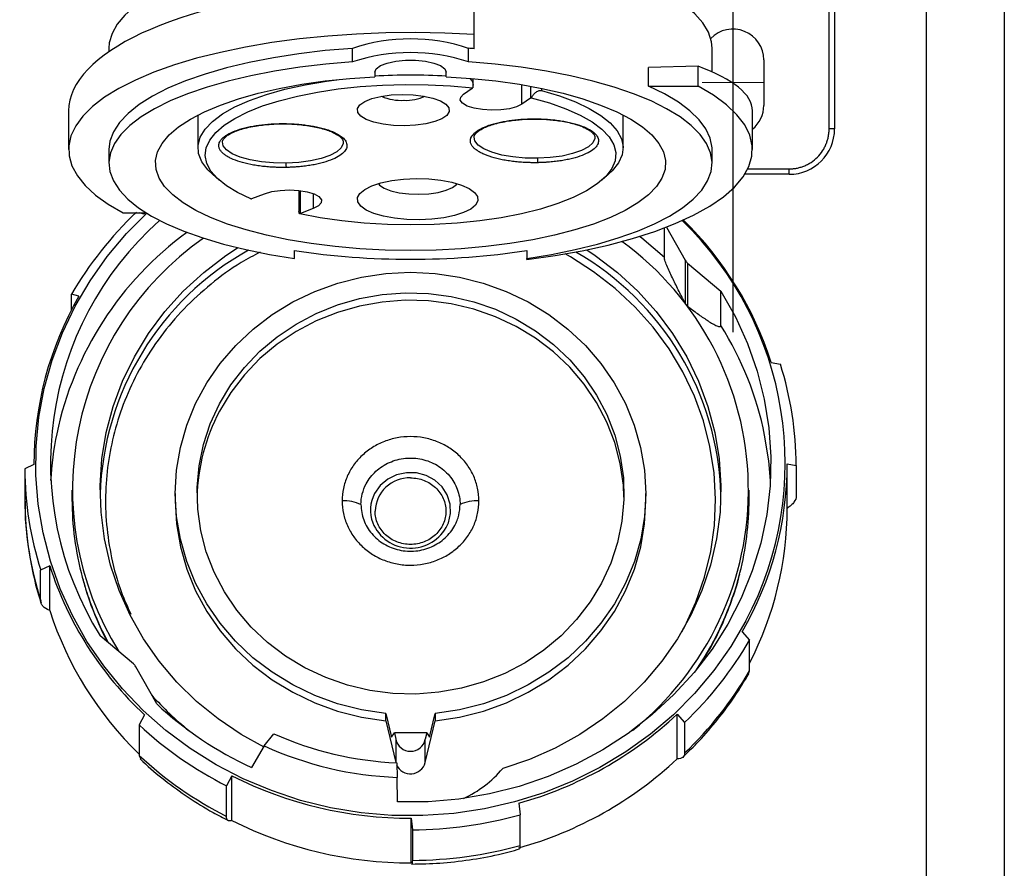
# Model space of a CAD drawing. Header units: inches. Extents: x 1.5 to 64.5, y 1.5 to 49.5.
# Tile 11 of 19: x 13.8 to 19.2, y 26.2 to 30.8. Entities that reach past the tile are written whole.
import ezdxf

# ---------------------------------------------------------------- set-up
doc = ezdxf.new("R2010")
doc.units = ezdxf.units.IN
doc.header["$LTSCALE"] = 6
doc.header["$MEASUREMENT"] = 0
doc.linetypes.add('CENTERX2', pattern=[0.8, 0.5, -0.1, 0.1, -0.1])
doc.layers.add('CENTER', color=40, linetype='CENTERX2')
doc.layers.add('DIMENSIONS', color=140, linetype='Continuous', lineweight=25)
doc.styles.add('SLDTEXTSTYLE0', font='TXT', dxfattribs={"width": 0.7})
doc.dimstyles.new('SLDDIMSTYLE0', dxfattribs={"dimtxt": 0.509766, "dimasz": 0.78, "dimexe": 0, "dimexo": 0.0625, "dimgap": 0.127441, "dimtad": 0, "dimtih": 1, "dimtoh": 1, "dimrnd": 1e-09, "dimzin": 12, "dimdsep": 46, "dimtxsty": 'SLDTEXTSTYLE0', "dimsah": 1, "dimcen": 0.09, "dimadec": 0, "dimazin": 3, "dimtfac": 1, "dimtofl": 0, "dimtmove": 0, "dimatfit": 3, "dimfxl": 0, "dimfrac": 2, "dimtolj": 1, "dimtzin": 12, "dimarcsym": 0})

# ---------------------------------------------------------------- blocks, each defined once
blk = doc.blocks.new('_D_2')
at = {"layer": 'DIMENSIONS'}
for p, q in [((11.4729, 31.5091), (11.4729, 30.6641)), ((19.2129, 31.5091), (19.2129, 21.6316)), ((11.4729, 30.3041), (11.4729, 29.6533)), ((11.4729, 29.2933), (11.4729, 21.6316)), ((11.4729, 22.3816), (13.9112, 22.3816)), ((14.6019, 22.3816), (14.4307, 22.3816)), ((14.4307, 22.3816), (14.4307, 21.5714)), ((16.5408, 22.3816), (16.712, 22.3816)), ((16.712, 22.3816), (16.712, 21.5714)), ((19.2129, 22.3816), (17.2315, 22.3816)), ((14.4307, 21.5714), (14.6019, 21.5714)), ((16.712, 21.5714), (16.5408, 21.5714))]:
    blk.add_line(p, q, dxfattribs=at)
for points in [[(11.4729, 22.3816), (12.2529, 22.2616), (12.2529, 22.5016)], [(19.2129, 22.3816), (18.4329, 22.5016), (18.4329, 22.2616)]]:
    blk.add_solid(points, dxfattribs=at)
at = {"layer": 'DIMENSIONS', "char_height": 0.5, "attachment_point": 1, "style": 'SLDTEXTSTYLE0'}
for s, insert in [('7.74', (14.8139, 23.1402)), ('196.6', (14.6019, 22.2159))]:
    blk.add_mtext(s, dxfattribs=dict(at, insert=insert))
blk = doc.blocks.new('_D_8')
at = {"layer": 'DIMENSIONS'}
for p, q in [((11.9029, 30.9874), (11.9029, 30.6641)), ((18.7829, 30.9874), (18.7829, 23.8675)), ((11.9029, 30.3041), (11.9029, 29.9081)), ((11.9029, 29.5481), (11.9029, 23.8675)), ((11.9029, 24.6175), (13.9112, 24.6175)), ((14.6019, 24.6175), (14.4307, 24.6175)), ((14.4307, 24.6175), (14.4307, 23.8073)), ((16.5408, 24.6175), (16.712, 24.6175)), ((16.712, 24.6175), (16.712, 23.8073)), ((18.7829, 24.6175), (17.2315, 24.6175)), ((14.4307, 23.8073), (14.6019, 23.8073)), ((16.712, 23.8073), (16.5408, 23.8073))]:
    blk.add_line(p, q, dxfattribs=at)
for points in [[(11.9029, 24.6175), (12.6829, 24.4975), (12.6829, 24.7375)], [(18.7829, 24.6175), (18.0029, 24.7375), (18.0029, 24.4975)]]:
    blk.add_solid(points, dxfattribs=at)
at = {"layer": 'DIMENSIONS', "char_height": 0.5, "attachment_point": 1, "style": 'SLDTEXTSTYLE0'}
for s, insert in [('6.88', (14.8139, 25.3762)), ('174.8', (14.6019, 24.4519))]:
    blk.add_mtext(s, dxfattribs=dict(at, insert=insert))

msp = doc.modelspace()

# ---------------------------------------------------------------- linework, layer by layer
for p, q in [((16.292, 30.7485), (16.292, 31.307)), ((18.2479, 30.2291), (18.2479, 30.9926)), ((18.2779, 30.9926), (18.2779, 30.2291)), ((16.292, 30.6709), (16.292, 30.7485)), ((14.2806, 30.6739), (14.2806, 30.6543)), ((15.6219, 30.5979), (15.6219, 30.673)), ((16.262, 30.5979), (16.262, 30.673)), ((17.6034, 30.5433), (17.6034, 30.6739)), ((17.8879, 30.6091), (17.8879, 30.3591)), ((15.7451, 30.5412), (15.7451, 30.5162)), ((16.1388, 30.5162), (16.1388, 30.5412)), ((17.5258, 30.5741), (17.2534, 30.5667)), ((17.2534, 30.4643), (17.2534, 30.5667)), ((17.5258, 30.4643), (17.5258, 30.5741)), ((16.2865, 30.4705), (16.2865, 30.5063)), ((16.2346, 30.4215), (16.2822, 30.4536)), ((16.5558, 30.3659), (16.5558, 30.4727)), ((16.6034, 30.4644), (16.6034, 30.398)), ((16.6637, 30.4528), (16.6637, 30.4402)), ((17.2534, 30.4643), (17.5258, 30.4643)), ((16.6034, 30.398), (16.5558, 30.3659)), ((14.0581, 30.3279), (14.0581, 30.1154)), ((17.8258, 30.1154), (17.8258, 30.3279)), ((14.771, 30.3061), (14.771, 30.1248)), ((17.113, 30.1248), (17.113, 30.3061)), ((18.2779, 30.2291), (18.2479, 30.2291)), ((14.2806, 30.1154), (14.2806, 30.0403)), ((17.6034, 30.0403), (17.6034, 30.1154)), ((17.8, 30.0091), (18.0279, 30.0091)), ((18.0279, 29.9791), (18.0279, 30.0091)), ((14.8513, 29.9791), (14.8886, 29.9465)), ((16.9954, 29.9465), (17.0327, 29.9791)), ((18.0279, 29.9791), (17.7832, 29.9791)), ((15.326, 29.8902), (15.326, 29.7737)), ((15.3362, 29.7635), (15.3362, 29.889)), ((15.0679, 29.8456), (15.1382, 29.8725)), ((15.4065, 29.8725), (15.4065, 29.7903)), ((15.4065, 29.7903), (15.3362, 29.7635)), ((14.3582, 29.7666), (14.486, 29.7666)), ((14.4728, 29.7598), (14.4482, 29.7666)), ((14.4728, 29.7598), (14.4824, 29.7688)), ((17.3404, 29.5213), (17.3404, 29.6837)), ((17.3526, 29.6884), (17.4556, 29.5054)), ((15.302, 29.5159), (15.302, 29.5591)), ((16.582, 29.5591), (16.582, 29.5159)), ((16.582, 29.5095), (16.582, 29.5159)), ((17.4556, 29.5054), (17.4556, 29.2681)), ((17.4684, 29.49), (17.6512, 29.3347)), ((17.4684, 29.49), (17.4684, 29.2527)), ((14.115, 29.3072), (14.0744, 29.3184)), ((14.0744, 29.2326), (14.0744, 29.3184)), ((17.6512, 29.1459), (17.6512, 29.3347)), ((17.9295, 28.9432), (17.9794, 28.933)), ((13.867, 28.3803), (13.817, 28.3562)), ((18.017, 28.3854), (18.067, 28.3752)), ((18.017, 28.1393), (18.017, 28.3854)), ((18.067, 28.3752), (18.067, 28.2069)), ((13.817, 28.3562), (13.817, 28.188)), ((14.077, 28.2402), (14.077, 28.1889)), ((14.6459, 28.2214), (14.6459, 28.1804)), ((17.2381, 28.1804), (17.2381, 28.2214)), ((17.807, 28.1889), (17.807, 28.2402)), ((16.2149, 28.1599), (16.2149, 28.1598)), ((13.9545, 27.8225), (13.9045, 27.7985)), ((13.9045, 27.6302), (13.9045, 27.7985)), ((13.9545, 27.5764), (13.9545, 27.8225)), ((17.769, 27.4584), (17.8095, 27.413)), ((14.4155, 27.2825), (14.2327, 27.4378)), ((17.8095, 27.2448), (17.8095, 27.413)), ((14.5436, 27.0624), (14.4283, 27.2671)), ((17.8045, 27.2285), (17.8095, 27.2448)), ((14.4767, 27.0023), (14.4465, 26.9471)), ((15.8054, 26.9692), (15.8054, 27.0102)), ((15.8054, 27.0102), (15.8368, 26.8793)), ((15.8054, 26.9692), (15.8605, 26.739)), ((16.0234, 26.739), (16.0786, 26.9692)), ((16.0472, 26.8793), (16.0786, 27.0102)), ((16.0786, 27.0102), (16.0786, 26.9692)), ((17.4112, 27.0059), (17.4517, 26.9605)), ((17.4112, 26.7598), (17.4112, 27.0059)), ((17.4517, 26.9605), (17.4517, 26.7922)), ((14.4465, 26.9471), (14.4465, 26.7788)), ((15.8368, 26.8793), (15.8529, 26.9034)), ((15.8529, 26.9034), (15.8605, 26.8683)), ((16.0311, 26.9034), (15.8529, 26.9034)), ((16.0311, 26.9034), (16.0234, 26.8683)), ((16.0311, 26.9034), (16.0472, 26.8793)), ((15.1366, 26.8306), (15.1894, 26.898)), ((15.8605, 26.8683), (15.8605, 26.739)), ((16.0234, 26.739), (16.0234, 26.8683)), ((15.1366, 26.8306), (15.0661, 26.7124)), ((14.4465, 26.7788), (14.4551, 26.7608)), ((15.8667, 26.738), (15.868, 26.6577)), ((14.9583, 26.666), (14.9282, 26.6108)), ((14.9583, 26.4199), (14.9583, 26.666)), ((15.8698, 26.5222), (15.868, 26.6577)), ((14.9282, 26.4425), (14.9282, 26.6108)), ((16.5383, 26.5152), (16.5457, 26.4512)), ((15.9447, 26.433), (15.9521, 26.3689)), ((15.9447, 26.1869), (15.9447, 26.433)), ((16.5457, 26.2829), (16.5457, 26.4512)), ((15.9521, 26.3689), (15.9521, 26.2006))]:
    msp.add_line(p, q)
at = {"color": 7, "linetype": 'CENTERX2', "lineweight": 18}
msp.add_line((17.8879, 30.4841), (17.5479, 30.4841), dxfattribs=at)
at = {"flags": 128}
for points in [[(15.497, 31.2214), (15.4082, 31.212), (15.2663, 31.193), (15.1301, 31.1697), (15.0007, 31.1421), (14.8792, 31.1107), (14.7667, 31.0755), (14.6641, 31.037), (14.5722, 30.9955), (14.4918, 30.9512), (14.4236, 30.9046), (14.3682, 30.856), (14.3261, 30.806), (14.2975, 30.7548), (14.2827, 30.7029), (14.2806, 30.6739)], [(17.6034, 30.6739), (17.6002, 30.709), (17.5836, 30.7613), (17.553, 30.8128), (17.5085, 30.8632), (17.4506, 30.912), (17.3797, 30.9587), (17.2966, 31.0029), (17.2018, 31.0444), (17.0962, 31.0826), (16.9807, 31.1174), (16.8563, 31.1483), (16.7241, 31.1752), (16.5852, 31.1978), (16.4407, 31.2159), (16.292, 31.2294)], [(16.292, 30.7485), (16.1312, 30.7565), (15.9689, 30.7597), (15.8065, 30.7581), (15.645, 30.7517), (15.4858, 30.7406), (15.33, 30.7248), (15.1787, 30.7045), (15.0331, 30.6798), (14.8943, 30.6509), (14.7633, 30.6181), (14.641, 30.5814), (14.5284, 30.5414), (14.4264, 30.4981), (14.3356, 30.452), (14.2567, 30.4034), (14.1904, 30.3527), (14.1372, 30.3002), (14.0974, 30.2463), (14.0713, 30.1914), (14.0591, 30.136), (14.0609, 30.0804), (14.0767, 30.0251), (14.1065, 29.9704), (14.1498, 29.9169), (14.2065, 29.8648), (14.2761, 29.8146), (14.3582, 29.7666)], [(15.6219, 30.673), (15.4725, 30.6605), (15.3271, 30.6433), (15.187, 30.6216), (15.0533, 30.5956), (14.9273, 30.5654), (14.8099, 30.5314), (14.7023, 30.4938), (14.6053, 30.4529), (14.5197, 30.4092), (14.4464, 30.3629), (14.3859, 30.3145), (14.3387, 30.2645), (14.3053, 30.2131), (14.2859, 30.1609), (14.2806, 30.1154)], [(15.6219, 30.5979), (15.4749, 30.5856), (15.3317, 30.5688), (15.1935, 30.5476), (15.0616, 30.5222), (14.937, 30.4928), (14.8208, 30.4596), (14.7138, 30.423), (14.6171, 30.3831), (14.5313, 30.3405), (14.4573, 30.2953), (14.3956, 30.248), (14.3467, 30.199), (14.3111, 30.1487), (14.289, 30.0975), (14.2806, 30.0458), (14.2861, 29.994), (14.3053, 29.9426), (14.338, 29.8921), (14.3841, 29.8428), (14.4432, 29.7951), (14.5147, 29.7494), (14.598, 29.7062), (14.6925, 29.6658), (14.7973, 29.6284), (14.9117, 29.5945), (15.0346, 29.5643), (15.1651, 29.538), (15.302, 29.5159)], [(15.7451, 30.5412), (15.7531, 30.5602), (15.7764, 30.5776), (15.8131, 30.5921), (15.8602, 30.6024), (15.914, 30.6078), (15.97, 30.6078), (16.0238, 30.6024), (16.0709, 30.5921), (16.1076, 30.5776), (16.1309, 30.5602), (16.1388, 30.5412)], [(16.582, 29.5159), (16.7189, 29.538), (16.8493, 29.5643), (16.9723, 29.5945), (17.0866, 29.6284), (17.1915, 29.6658), (17.286, 29.7062), (17.3693, 29.7494), (17.4408, 29.7951), (17.4998, 29.8428), (17.5459, 29.8921), (17.5787, 29.9426), (17.5979, 29.994), (17.6033, 30.0458), (17.595, 30.0975), (17.5729, 30.1487), (17.5373, 30.199), (17.4884, 30.248), (17.4267, 30.2953), (17.3526, 30.3405), (17.2669, 30.3831), (17.1701, 30.423), (17.0632, 30.4596), (16.9469, 30.4928), (16.8223, 30.5222), (16.6904, 30.5476), (16.5523, 30.5688), (16.4091, 30.5856), (16.262, 30.5979)], [(16.1388, 30.5162), (16.2768, 30.5071), (16.4115, 30.4934), (16.5414, 30.4751), (16.6654, 30.4524), (16.7821, 30.4257), (16.8905, 30.395), (16.9893, 30.3609), (17.0777, 30.3235), (17.1547, 30.2833), (17.2196, 30.2406), (17.2717, 30.196), (17.3105, 30.1498), (17.3357, 30.1025), (17.3469, 30.0546), (17.344, 30.0065), (17.3272, 29.9588), (17.2965, 29.9119), (17.2522, 29.8663), (17.1948, 29.8224), (17.125, 29.7807), (17.0432, 29.7416), (16.9505, 29.7055), (16.8477, 29.6727), (16.7358, 29.6436), (16.616, 29.6184), (16.4895, 29.5975), (16.3575, 29.581), (16.2213, 29.5691), (16.0824, 29.562), (15.942, 29.5596), (15.8016, 29.562), (15.6627, 29.5691), (15.5265, 29.581), (15.3945, 29.5975), (15.2679, 29.6184), (15.1481, 29.6436), (15.0363, 29.6727), (14.9335, 29.7055), (14.8407, 29.7416), (14.759, 29.7807), (14.6891, 29.8224), (14.6318, 29.8663), (14.5875, 29.9119), (14.5568, 29.9588), (14.5399, 30.0065), (14.5371, 30.0546), (14.5483, 30.1025), (14.5734, 30.1498), (14.6123, 30.196), (14.6644, 30.2406), (14.7293, 30.2833), (14.8063, 30.3235), (14.8947, 30.3609), (14.9935, 30.395), (15.1018, 30.4257), (15.2186, 30.4524), (15.3425, 30.4751), (15.4725, 30.4934), (15.6071, 30.5071), (15.7451, 30.5162)], [(14.8513, 29.9791), (14.8252, 30.0044), (14.7926, 30.0482), (14.7747, 30.0931), (14.7717, 30.1384), (14.7836, 30.1834), (14.8103, 30.2278), (14.8515, 30.2708), (14.9067, 30.312), (14.975, 30.3507), (15.0557, 30.3866), (15.1478, 30.4192), (15.25, 30.4479), (15.361, 30.4726), (15.4795, 30.4928), (15.5354, 30.5004)], [(15.0627, 29.8439), (14.9892, 29.8788), (14.9274, 29.9163), (14.8782, 29.9559), (14.8421, 29.9971), (14.8197, 30.0394), (14.8111, 30.0823), (14.8165, 30.1253), (14.8358, 30.1678), (14.8688, 30.2093), (14.9151, 30.2493), (14.974, 30.2873), (15.045, 30.3229), (15.127, 30.3555), (15.2191, 30.3848), (15.3201, 30.4104), (15.4289, 30.432), (15.544, 30.4493), (15.664, 30.4622), (15.7874, 30.4705), (15.9128, 30.474), (16.0385, 30.4727), (16.163, 30.4666), (16.2848, 30.4559)], [(16.582, 29.5095), (16.7383, 29.5315), (16.8883, 29.5583), (17.0305, 29.5896), (17.1641, 29.6251), (17.2877, 29.6646), (17.4006, 29.7077), (17.5016, 29.7541), (17.5901, 29.8034), (17.6653, 29.8552), (17.7266, 29.9091), (17.7735, 29.9647), (17.8057, 30.0215), (17.8228, 30.079), (17.8248, 30.1369), (17.8116, 30.1945), (17.7833, 30.2516), (17.7402, 30.3075), (17.6826, 30.3619), (17.6109, 30.4143), (17.5258, 30.4643)], [(16.6637, 30.4402), (16.7619, 30.4108), (16.8499, 30.3778), (16.9266, 30.3417), (16.991, 30.3028), (17.0424, 30.2618), (17.0801, 30.219), (17.1037, 30.1751), (17.1129, 30.1306), (17.1075, 30.086), (17.0875, 30.0418), (17.0534, 29.9987), (17.0327, 29.9791)], [(17.6034, 30.1154), (17.6031, 30.1258), (17.5933, 30.1779), (17.5696, 30.2294), (17.5322, 30.28), (17.4814, 30.3292), (17.4176, 30.3765), (17.3414, 30.4217), (17.2534, 30.4643)], [(16.6072, 30.4001), (16.707, 30.3722), (16.7969, 30.3405), (16.8757, 30.3055), (16.9424, 30.2677), (16.996, 30.2276), (17.0358, 30.1856), (17.0615, 30.1423), (17.0725, 30.0984), (17.0689, 30.0542), (17.0505, 30.0105), (17.0178, 29.9679), (16.971, 29.9267), (16.9108, 29.8877), (16.838, 29.8512), (16.7536, 29.8178), (16.6585, 29.788), (16.5542, 29.762), (16.4419, 29.7403), (16.323, 29.723), (16.1992, 29.7106), (16.0721, 29.703), (15.9432, 29.7004), (15.8144, 29.7029), (15.6872, 29.7104), (15.5633, 29.7228), (15.4444, 29.7399), (15.3319, 29.7615)], [(15.9089, 30.246), (15.8481, 30.2479), (15.7904, 30.2548), (15.7392, 30.2662), (15.6975, 30.2815), (15.6677, 30.2998), (15.6515, 30.3199), (15.6499, 30.3408), (15.663, 30.3612), (15.69, 30.38), (15.7293, 30.396), (15.7787, 30.4083), (15.8352, 30.4162), (15.8957, 30.4193), (15.9565, 30.4173), (16.0142, 30.4104), (16.0654, 30.399), (16.1071, 30.3837), (16.1369, 30.3655), (16.1531, 30.3453), (16.1547, 30.3244), (16.1416, 30.304), (16.1146, 30.2853), (16.0753, 30.2693), (16.0259, 30.2569), (15.9694, 30.249), (15.9089, 30.246)], [(16.5558, 30.3659), (16.5264, 30.3515), (16.4864, 30.3406), (16.439, 30.334), (16.388, 30.3322), (16.3376, 30.3353), (16.2919, 30.3432), (16.2546, 30.3552), (16.2286, 30.3704), (16.2161, 30.3873), (16.2182, 30.4049), (16.2346, 30.4215)], [(15.2571, 30.0412), (15.1876, 30.0424), (15.1203, 30.0485), (15.0582, 30.0593), (15.0039, 30.0742), (14.96, 30.0927), (14.9282, 30.1138), (14.91, 30.1368), (14.9058, 30.1582)], [(15.5717, 30.1576), (15.5714, 30.1493), (15.5607, 30.1258), (15.5359, 30.1036), (15.4982, 30.0835), (15.4491, 30.0667), (15.3908, 30.0536), (15.3259, 30.045), (15.2571, 30.0412)], [(16.6431, 30.0675), (16.5735, 30.0686), (16.5062, 30.0747), (16.4441, 30.0855), (16.3899, 30.1004), (16.3459, 30.1189), (16.3141, 30.1401), (16.2959, 30.163), (16.2918, 30.1845)], [(16.9576, 30.1839), (16.9573, 30.1756), (16.9466, 30.152), (16.9219, 30.1298), (16.8841, 30.1098), (16.835, 30.0929), (16.7767, 30.0798), (16.7118, 30.0712), (16.6431, 30.0675)], [(15.9904, 29.7282), (15.9211, 29.7301), (15.8544, 29.7368), (15.7933, 29.7482), (15.7405, 29.7636), (15.6982, 29.7825), (15.6682, 29.8039), (15.652, 29.8271), (15.6502, 29.8508), (15.6629, 29.8742), (15.6895, 29.8962), (15.7288, 29.9158), (15.7793, 29.9321), (15.8385, 29.9445), (15.9041, 29.9525), (15.973, 29.9556), (16.0423, 29.9537), (16.1089, 29.947), (16.17, 29.9356), (16.2229, 29.9202), (16.2652, 29.9013), (16.2951, 29.8798), (16.3113, 29.8567), (16.3131, 29.833), (16.3005, 29.8096), (16.2739, 29.7876), (16.2345, 29.768), (16.1841, 29.7517), (16.1248, 29.7392), (16.0593, 29.7313), (15.9904, 29.7282)], [(15.1382, 29.8725), (15.1775, 29.8837), (15.2244, 29.8907), (15.2752, 29.893), (15.3258, 29.8902), (15.3721, 29.8827), (15.4103, 29.871), (15.4373, 29.8561), (15.4509, 29.8392), (15.4501, 29.8217), (15.4348, 29.8049), (15.4065, 29.7903)], [(15.7649, 29.9281), (15.7719, 29.9199), (15.797, 29.9028), (15.8336, 29.8884), (15.8796, 29.8776), (15.932, 29.8711), (15.9875, 29.8692)], [(15.9875, 29.8692), (16.0426, 29.8721), (16.0939, 29.8796), (16.1382, 29.8912), (16.1726, 29.9062), (16.195, 29.9236), (16.1985, 29.9281)], [(17.7896, 27.5197), (17.7072, 27.3792), (17.6126, 27.2457), (17.5067, 27.12), (17.3901, 27.0029), (17.2636, 26.8952), (17.128, 26.7978), (16.9844, 26.7112), (16.8336, 26.636), (16.6767, 26.5728), (16.5149, 26.522), (16.3491, 26.4839), (16.1805, 26.4588), (16.0103, 26.4468), (15.8396, 26.4482), (15.6697, 26.4627), (15.5016, 26.4904), (15.3365, 26.5311), (15.1755, 26.5844), (15.0198, 26.65), (14.8704, 26.7275), (14.7282, 26.8164), (14.5944, 26.9159), (14.4698, 27.0255), (14.3553, 27.1444), (14.2516, 27.2717), (14.1594, 27.4067), (14.0794, 27.5484), (14.0121, 27.6958), (13.958, 27.8479), (13.9175, 28.0037), (13.8908, 28.1621), (13.8781, 28.322), (13.8795, 28.4824), (13.895, 28.6421), (13.9245, 28.8001), (13.9678, 28.9553), (14.0245, 29.1065), (14.0943, 29.2528), (14.1768, 29.3933), (14.2713, 29.5268), (14.3773, 29.6525), (14.4888, 29.7649)], [(17.3404, 29.5213), (17.2159, 29.6279), (17.2041, 29.6371)], [(15.1348, 26.8236), (15.0095, 26.8933), (14.8821, 26.9792), (14.7635, 27.0758), (14.6549, 27.1822), (14.5572, 27.2975), (14.4711, 27.4207), (14.3973, 27.5508), (14.3366, 27.6868), (14.2894, 27.8273), (14.2561, 27.9714), (14.237, 28.1177), (14.2322, 28.2651), (14.2418, 28.4122), (14.2657, 28.5579), (14.3038, 28.7009), (14.3556, 28.8401), (14.4208, 28.9742), (14.4988, 29.1021), (14.5889, 29.2227), (14.6904, 29.3351), (14.8025, 29.4383), (14.9241, 29.5314), (14.9895, 29.5747)], [(16.9125, 29.5632), (16.9599, 29.5314), (17.0815, 29.4383), (17.1936, 29.3351), (17.2951, 29.2227), (17.3852, 29.1021), (17.4632, 28.9742), (17.5284, 28.8401), (17.5802, 28.7009), (17.6182, 28.5579), (17.6422, 28.4122), (17.6518, 28.2651), (17.647, 28.1177), (17.6279, 27.9714), (17.5946, 27.8273), (17.5474, 27.6868), (17.4866, 27.5508), (17.4129, 27.4207), (17.3268, 27.2975), (17.229, 27.1822), (17.1204, 27.0758), (17.0019, 26.9792), (16.8745, 26.8933), (16.7392, 26.8186), (16.5972, 26.756), (16.4497, 26.7058)], [(17.4369, 27.4601), (17.4522, 27.4888), (17.5135, 27.6222), (17.5614, 27.7602), (17.5956, 27.9018), (17.6159, 28.0457), (17.6219, 28.1908), (17.6138, 28.3358), (17.5915, 28.4795), (17.5553, 28.6207), (17.5054, 28.7581), (17.4423, 28.8906), (17.3665, 29.0172), (17.2787, 29.1366), (17.1795, 29.248), (17.0699, 29.3503), (16.9507, 29.4428), (16.823, 29.5245), (16.7942, 29.5408)], [(15.8054, 27.0102), (15.6715, 27.0303), (15.5405, 27.0634), (15.4139, 27.1091), (15.2931, 27.1671), (15.1794, 27.2366), (15.0741, 27.3168), (14.9782, 27.407), (14.8929, 27.5061), (14.8191, 27.6131), (14.7576, 27.7266), (14.7091, 27.8457), (14.6741, 27.9688), (14.6529, 28.0947), (14.6459, 28.2219), (14.653, 28.3492), (14.6743, 28.4751), (14.7095, 28.5982), (14.7581, 28.7171), (14.8197, 28.8307), (14.8936, 28.9375), (14.979, 29.0366), (15.0749, 29.1267), (15.1803, 29.2069), (15.2941, 29.2763), (15.415, 29.3341), (15.5416, 29.3798), (15.6726, 29.4127), (15.8065, 29.4327), (15.942, 29.4393), (16.0774, 29.4327), (16.2114, 29.4127), (16.3424, 29.3798), (16.469, 29.3341), (16.5899, 29.2763), (16.7036, 29.2069), (16.809, 29.1267), (16.905, 29.0366), (16.9904, 28.9375), (17.0643, 28.8307), (17.1259, 28.7171), (17.1745, 28.5982), (17.2097, 28.4751), (17.2309, 28.3492), (17.2381, 28.2219), (17.2311, 28.0947), (17.2099, 27.9688), (17.1749, 27.8457), (17.1263, 27.7266), (17.0648, 27.6131), (16.991, 27.5061), (16.9057, 27.407), (16.8099, 27.3168), (16.7046, 27.2366), (16.5909, 27.1671), (16.4701, 27.1091), (16.3435, 27.0634), (16.2125, 27.0303), (16.0786, 27.0102)], [(14.8897, 28.715), (14.9526, 28.819), (15.0272, 28.916), (15.1125, 29.0049), (15.2075, 29.0845), (15.3111, 29.1541), (15.4221, 29.2127), (15.5392, 29.2597), (15.661, 29.2946), (15.7862, 29.3168), (15.9131, 29.3262), (16.0404, 29.3227), (16.1666, 29.3062), (16.2901, 29.2771), (16.4095, 29.2355), (16.5234, 29.1821), (16.6305, 29.1174), (16.7296, 29.0422), (16.8194, 28.9573), (16.8989, 28.8639), (16.9673, 28.7629), (17.0235, 28.6555), (17.0672, 28.5431), (17.0976, 28.4269), (17.1144, 28.3083), (17.1176, 28.1887), (17.1069, 28.0694), (17.0826, 27.9519), (17.0449, 27.8376), (16.9943, 27.7278), (16.9313, 27.6238), (16.8568, 27.5268), (16.7715, 27.4379), (16.6765, 27.3582), (16.5729, 27.2887), (16.4619, 27.2301), (16.3448, 27.183), (16.2229, 27.1482), (16.0978, 27.126), (15.9708, 27.1166), (15.8436, 27.1201), (15.7174, 27.1366), (15.5939, 27.1657), (15.4745, 27.2073), (15.3605, 27.2607), (15.2534, 27.3254), (15.1544, 27.4006), (15.0646, 27.4855), (14.985, 27.5789), (14.9167, 27.6799), (14.8604, 27.7873), (14.8168, 27.8997), (14.7864, 28.0159), (14.7695, 28.1345), (14.7664, 28.2541), (14.7771, 28.3734), (14.8014, 28.4908), (14.8391, 28.6052), (14.8897, 28.715)], [(17.6512, 29.3347), (17.7313, 29.1939), (17.7982, 29.0471), (17.8516, 28.8955), (17.8909, 28.7402), (17.916, 28.5823), (17.9266, 28.4229), (17.9227, 28.2633), (17.9042, 28.1046), (17.8714, 27.9479), (17.8244, 27.7945), (17.7637, 27.6454), (17.6896, 27.5017), (17.6027, 27.3645), (17.5036, 27.2348), (17.3931, 27.1135), (17.272, 27.0016), (17.1411, 26.8998), (17.0014, 26.8089), (16.854, 26.7295), (16.6999, 26.6623), (16.5402, 26.6077), (16.3762, 26.5661), (16.2089, 26.5379), (16.0397, 26.5232), (15.8698, 26.5222)], [(17.1179, 28.2009), (17.1144, 28.2672), (17.0976, 28.3859), (17.0672, 28.5021), (17.0235, 28.6145), (16.9673, 28.7218), (16.8989, 28.8228), (16.8194, 28.9163), (16.7296, 29.0011), (16.6305, 29.0763), (16.5234, 29.141), (16.4095, 29.1945), (16.2901, 29.236), (16.1666, 29.2652), (16.0404, 29.2817), (15.9131, 29.2852), (15.7862, 29.2758), (15.661, 29.2535), (15.5392, 29.2187), (15.4221, 29.1717), (15.3111, 29.1131), (15.2075, 29.0435), (15.1125, 28.9638), (15.0272, 28.8749), (14.9526, 28.7779), (14.8897, 28.6739)], [(17.9244, 28.2919), (17.9152, 28.4004), (17.8927, 28.5426)], [(16.1456, 28.0483), (16.1505, 28.0603), (16.1621, 28.1112), (16.16, 28.1632), (16.1441, 28.2131), (16.1155, 28.2577), (16.076, 28.2942), (16.0281, 28.3203), (15.9747, 28.3344), (15.9194, 28.3356), (15.8654, 28.3238), (15.8163, 28.2998), (15.775, 28.2651), (15.7443, 28.2218)], [(14.6459, 28.1804), (14.6529, 28.0536), (14.6741, 27.9277), (14.7091, 27.8046), (14.7576, 27.6856), (14.8191, 27.572), (14.8929, 27.4651), (14.9782, 27.366), (15.0741, 27.2758), (15.1794, 27.1955), (15.2931, 27.126), (15.4139, 27.0681), (15.5405, 27.0223), (15.6715, 26.9892), (15.8054, 26.9692)], [(16.0786, 26.9692), (16.2125, 26.9892), (16.3435, 27.0223), (16.4701, 27.0681), (16.5909, 27.126), (16.7046, 27.1955), (16.8099, 27.2758), (16.9057, 27.366), (16.991, 27.4651), (17.0648, 27.572), (17.1263, 27.6856), (17.1749, 27.8046), (17.2099, 27.9277), (17.2311, 28.0536), (17.2381, 28.1804)]]:
    msp.add_lwpolyline(points, dxfattribs=at)
for centre, radius, start, end in [((17.7179, 30.6091), 0.17, 0, 135.8426), ((15.942, 29.7039), 1.0206, 71.7258, 108.2742), ((15.942, 29.6287), 1.0206, 71.7258, 108.2742), ((15.954, 26.0851), 4.5983, 85.7849, 86.1592), ((15.942, 27.1311), 3.3942, 86.6752, 93.3248), ((16.2747, 30.465), 0.0136, 303.2893, 317.9735), ((15.8899, 30.6538), 0.2674, 246.2872, 273.4521), ((15.9178, 30.6417), 0.2551, 267.3703, 294.1685), ((16.6176, 30.3767), 0.0256, 113.9516, 123.5573), ((17.7179, 30.3591), 0.17, 309.401, 0), ((18.0279, 30.2291), 0.25, 270, 0), ((15.0493, 29.8949), 0.0526, 284.7563, 290.6976), ((15.7454, 28.3885), 1.7866, 131.5778, 212.1484), ((15.8145, 28.3104), 2.011, 133.4199, 149.9151), ((15.3478, 29.7324), 0.0332, 110.5836, 118.662), ((16.1509, 28.3884), 1.8548, 332.0712, 46.0569), ((16.0946, 28.351), 1.928, 17.8869, 45.5378), ((15.801, 28.1683), 1.8481, 126.2152, 168.0676), ((15.7687, 28.2428), 1.6885, 124.9384, 211.876), ((15.8239, 28.1699), 1.5923, 119.1132, 178.3624), ((16.1111, 28.2408), 1.6921, 308.495, 53.9579), ((15.942, 33.8134), 4.3021, 261.4447, 278.5553), ((16.0612, 28.1702), 1.5913, 1.6271, 60.2118), ((17.5053, 29.5335), 0.057, 209.4939, 229.7599), ((15.7247, 28.3799), 1.8577, 150.0551, 179.9887), ((16.132, 28.1878), 1.7961, 11.3936, 32.2364), ((16.1812, 28.3651), 1.8857, 0.3081, 17.5278), ((15.8162, 28.1792), 1.0504, 151.8991, 178.8153), ((15.7147, 28.1971), 1.7577, 168.4051, 176.9102), ((16.1593, 28.3858), 1.8577, 330.0551, 359.9887), ((15.7027, 28.3664), 1.8857, 180.3081, 197.5278), ((15.9363, 28.1179), 0.1894, 88.2746, 178.1638), ((15.9175, 28.1291), 0.1965, 151.8491, 200.5575), ((15.7027, 28.1981), 1.8857, 180.3081, 197.5278), ((15.7304, 28.1893), 1.6534, 180.0148, 195.0604), ((15.5751, 27.9576), 0.223, 65.0901, 92.5694), ((16.3089, 27.9577), 0.223, 87.4508, 114.9264), ((16.1541, 28.1893), 1.6529, 345.7873, 359.9865), ((16.1622, 28.1393), 1.8548, 332.643, 0.0007), ((15.9422, 28.1453), 0.2253, 202.1997, 334.527), ((15.792, 28.4159), 1.9309, 197.8981, 227.0632), ((16.1109, 28.2021), 1.6979, 326.0544, 345.7261), ((15.7634, 28.1987), 1.6878, 195.0753, 208.2065), ((15.7899, 28.1688), 1.9286, 197.8892, 225.8504), ((16.0695, 28.4211), 2.011, 313.4199, 329.9151), ((14.3787, 27.239), 0.057, 29.4939, 49.7599), ((16.0695, 28.2528), 2.011, 313.4199, 329.9151), ((15.8653, 28.3223), 1.8135, 221.9722, 230.8217), ((15.8974, 28.5183), 1.988, 227.0806, 245.2819), ((15.9731, 28.5424), 2.1045, 285.5792, 313.1039), ((15.89, 28.5014), 2.1212, 227.1195, 243.0364), ((15.9395, 28.5592), 1.8227, 245.7006, 267.7109), ((15.9393, 28.5926), 1.9362, 245.5052, 267.8897), ((15.89, 28.3332), 2.1212, 227.1195, 243.0364), ((15.9731, 28.2964), 2.1045, 285.5792, 313.1039), ((15.9417, 26.7622), 0.0849, 205.9632, 344.1304), ((15.9602, 27.1247), 0.6443, 295.0737, 319.4419), ((15.9392, 28.6141), 2.1811, 243.2722, 270.1437), ((15.9392, 28.368), 2.1811, 243.2722, 270.1437), ((15.9426, 28.6203), 2.2515, 270.2411, 285.5364), ((15.9426, 28.4521), 2.2515, 270.2411, 285.5364)]:
    msp.add_arc(centre, radius, start, end)
for centre, major_axis, ratio, start_param, end_param in [((15.942, 30.3279), (1.8839, 0), 0.367529, 1.809281, 3.141593), ((15.942, 30.2766), (1.8838, 0.0547), 0.249179, 6.275946, 6.848097), ((15.942, 26.8872), (0, 0.0861), 0.969616, 1.792141, 4.491044)]:
    msp.add_ellipse(centre, major_axis=major_axis, ratio=ratio, start_param=start_param, end_param=end_param)
for points, knots in [([(16.2707, 30.5052), (16.2721, 30.5043), (16.2774, 30.5009), (16.2836, 30.4901), (16.2875, 30.4741), (16.2857, 30.4619), (16.2848, 30.4559)], [0, 0, 0, 0, 0.094077, 0.337863, 0.672737, 1, 1, 1, 1]), ([(16.6072, 30.4001), (16.6099, 30.4056), (16.6132, 30.4109), (16.621, 30.4209), (16.6255, 30.4255), (16.6355, 30.4335), (16.641, 30.4369), (16.6527, 30.441), (16.6586, 30.4416), (16.6637, 30.4402)], [0, 0, 0, 0, 0.25, 0.25, 0.5, 0.5, 0.75, 0.75, 1, 1, 1, 1]), ([(16.2722, 30.1572), (16.2721, 30.1584), (16.2717, 30.1609), (16.2716, 30.1646), (16.2719, 30.1682), (16.2724, 30.1719), (16.2733, 30.1756), (16.2754, 30.1819), (16.28, 30.1908), (16.2894, 30.2023), (16.3022, 30.2135), (16.3241, 30.2281), (16.3598, 30.245), (16.4048, 30.259), (16.4449, 30.268), (16.4761, 30.2736), (16.5084, 30.2781), (16.5372, 30.281), (16.5624, 30.2828), (16.5837, 30.2839), (16.598, 30.2842), (16.6052, 30.2844)], [0, 0, 0, 0, 0.019448, 0.038864, 0.058266, 0.077671, 0.097099, 0.116567, 0.178295, 0.240094, 0.304395, 0.368769, 0.500007, 0.631244, 0.695544, 0.75992, 0.821644, 0.883447, 0.922304, 0.961107, 1, 1, 1, 1]), ([(16.3087, 30.2105), (16.3109, 30.2127), (16.3174, 30.219), (16.3359, 30.2302), (16.3632, 30.2429), (16.3969, 30.2546), (16.4371, 30.265), (16.4792, 30.2728), (16.5204, 30.2781), (16.5674, 30.2823), (16.6022, 30.283), (16.6247, 30.2834)], [0, 0, 0, 0, 0.057037, 0.16972, 0.28515, 0.40347, 0.520757, 0.651027, 0.749437, 0.838459, 1, 1, 1, 1]), ([(16.6052, 30.2844), (16.6088, 30.2845), (16.6161, 30.2846), (16.6271, 30.2846), (16.638, 30.2845), (16.6489, 30.2843), (16.6598, 30.284), (16.6783, 30.2833), (16.7043, 30.2817), (16.7375, 30.2785), (16.7701, 30.2741), (16.8019, 30.2685), (16.8322, 30.2618), (16.87, 30.2514), (16.9107, 30.2361), (16.9467, 30.2152), (16.9694, 30.193), (16.9791, 30.1706), (16.9766, 30.1478), (16.9613, 30.1249), (16.9319, 30.1027), (16.8893, 30.0827), (16.8445, 30.0688), (16.8046, 30.0598), (16.7734, 30.0542), (16.741, 30.0497), (16.712, 30.0468), (16.6867, 30.0449), (16.6655, 30.0439), (16.6513, 30.0435), (16.6442, 30.0433)], [0, 0, 0, 0, 0.009913, 0.0197941, 0.0296529, 0.0394988, 0.0493415, 0.0591904, 0.0899879, 0.1207891, 0.1525673, 0.1845335, 0.2174821, 0.250281, 0.3156109, 0.3802563, 0.4410952, 0.5005861, 0.5584997, 0.6208644, 0.6848909, 0.7502262, 0.8155382, 0.8475737, 0.8796173, 0.9107438, 0.9420524, 0.9614309, 0.9807228, 1, 1, 1, 1]), ([(16.6247, 30.2834), (16.6469, 30.283), (16.678, 30.2824), (16.7222, 30.2788), (16.758, 30.2746), (16.7976, 30.2679), (16.8349, 30.2594), (16.8688, 30.2493), (16.898, 30.2378), (16.9209, 30.2258), (16.9341, 30.2173), (16.9381, 30.2134), (16.9382, 30.2133)], [0, 0, 0, 0, 0.163948, 0.229179, 0.335895, 0.443642, 0.555893, 0.66895, 0.781122, 0.891062, 0.998056, 1, 1, 1, 1]), ([(14.8863, 30.131), (14.8861, 30.1322), (14.8858, 30.1347), (14.8857, 30.1383), (14.8859, 30.142), (14.8865, 30.1457), (14.8874, 30.1494), (14.8895, 30.1557), (14.8941, 30.1646), (14.9035, 30.176), (14.9163, 30.1873), (14.9382, 30.2019), (14.9739, 30.2188), (15.0189, 30.2327), (15.059, 30.2418), (15.0902, 30.2474), (15.1224, 30.2518), (15.1513, 30.2547), (15.1765, 30.2566), (15.1978, 30.2577), (15.2121, 30.258), (15.2193, 30.2582)], [0, 0, 0, 0, 0.0194483, 0.0388642, 0.0582659, 0.0776715, 0.097099, 0.1165666, 0.1782949, 0.2400935, 0.3043948, 0.368769, 0.5000066, 0.6312442, 0.6955438, 0.7599197, 0.8216445, 0.8834466, 0.9223044, 0.9611071, 1, 1, 1, 1]), ([(14.9228, 30.1843), (14.925, 30.1865), (14.9315, 30.1928), (14.95, 30.204), (14.9773, 30.2167), (15.011, 30.2284), (15.0511, 30.2388), (15.0933, 30.2466), (15.1345, 30.2519), (15.1815, 30.2561), (15.2163, 30.2568), (15.2388, 30.2572)], [0, 0, 0, 0, 0.057037, 0.16972, 0.28515, 0.40347, 0.520757, 0.651027, 0.749437, 0.838459, 1, 1, 1, 1]), ([(15.2193, 30.2582), (15.2229, 30.2583), (15.2302, 30.2584), (15.2412, 30.2584), (15.2521, 30.2583), (15.263, 30.2581), (15.2739, 30.2578), (15.2924, 30.2571), (15.3184, 30.2555), (15.3516, 30.2523), (15.3842, 30.2479), (15.416, 30.2423), (15.4463, 30.2356), (15.484, 30.2252), (15.5248, 30.2098), (15.5608, 30.1889), (15.5835, 30.1668), (15.5932, 30.1444), (15.5907, 30.1215), (15.5754, 30.0987), (15.546, 30.0765), (15.5034, 30.0565), (15.4586, 30.0426), (15.4187, 30.0335), (15.3875, 30.0279), (15.3551, 30.0235), (15.326, 30.0205), (15.3007, 30.0187), (15.2796, 30.0176), (15.2654, 30.0173), (15.2583, 30.0171)], [0, 0, 0, 0, 0.009913, 0.019794, 0.029653, 0.039499, 0.049341, 0.05919, 0.089988, 0.120789, 0.152567, 0.184533, 0.217482, 0.250281, 0.315611, 0.380256, 0.441095, 0.500586, 0.5585, 0.620864, 0.684891, 0.750226, 0.815538, 0.847574, 0.879617, 0.910744, 0.942052, 0.961431, 0.980723, 1, 1, 1, 1]), ([(15.2388, 30.2572), (15.261, 30.2568), (15.2921, 30.2562), (15.3363, 30.2526), (15.3721, 30.2484), (15.4117, 30.2417), (15.449, 30.2332), (15.4828, 30.223), (15.5121, 30.2116), (15.535, 30.1996), (15.5482, 30.1911), (15.5522, 30.1872), (15.5523, 30.1871)], [0, 0, 0, 0, 0.163948, 0.229179, 0.335895, 0.443642, 0.555893, 0.66895, 0.781122, 0.891062, 0.998056, 1, 1, 1, 1]), ([(16.9382, 30.2133), (16.9423, 30.2095), (16.9506, 30.2018), (16.9562, 30.192), (16.9571, 30.1869), (16.9576, 30.1845)], [0, 0, 0, 0, 0.3396721, 0.6871811, 1, 1, 1, 1]), ([(18.0279, 30.0091), (18.0306, 30.0092), (18.036, 30.0092), (18.044, 30.0097), (18.052, 30.0104), (18.06, 30.0114), (18.0723, 30.0135), (18.0888, 30.0174), (18.1093, 30.0244), (18.1293, 30.0335), (18.1552, 30.0486), (18.1846, 30.0725), (18.2085, 30.1019), (18.2236, 30.1278), (18.2327, 30.1478), (18.2397, 30.1683), (18.244, 30.1865), (18.2464, 30.2024), (18.2477, 30.2157), (18.2479, 30.2247), (18.2479, 30.2291)], [0, 0, 0, 0, 0.023335, 0.046627, 0.069909, 0.093211, 0.116565, 0.178299, 0.240092, 0.3044, 0.368768, 0.500006, 0.631244, 0.695551, 0.759919, 0.821653, 0.883446, 0.922308, 0.961111, 1, 1, 1, 1]), ([(14.9058, 30.1582), (14.9063, 30.1605), (14.9073, 30.1659), (14.9119, 30.1749), (14.9201, 30.1819), (14.9228, 30.1843)], [0, 0, 0, 0, 0.311781, 0.770136, 1, 1, 1, 1]), ([(15.5523, 30.1871), (15.5564, 30.1833), (15.5647, 30.1756), (15.5703, 30.1658), (15.5712, 30.1607), (15.5717, 30.1582)], [0, 0, 0, 0, 0.339672, 0.687181, 1, 1, 1, 1]), ([(16.2918, 30.1845), (16.2922, 30.1867), (16.2932, 30.1921), (16.2978, 30.2011), (16.306, 30.2082), (16.3087, 30.2105)], [0, 0, 0, 0, 0.311781, 0.770136, 1, 1, 1, 1]), ([(15.2583, 30.0171), (15.2546, 30.017), (15.2473, 30.0169), (15.2363, 30.0169), (15.2254, 30.017), (15.2144, 30.0172), (15.2034, 30.0175), (15.185, 30.0182), (15.1592, 30.0198), (15.126, 30.023), (15.0932, 30.0274), (15.0505, 30.0349), (15.0014, 30.0471), (14.9607, 30.0625), (14.9344, 30.0761), (14.9181, 30.0867), (14.9051, 30.0976), (14.8966, 30.1075), (14.8912, 30.1161), (14.8879, 30.1235), (14.8868, 30.1285), (14.8863, 30.131)], [0, 0, 0, 0, 0.019792, 0.039575, 0.05937, 0.079196, 0.099071, 0.119016, 0.179698, 0.24072, 0.305475, 0.369951, 0.500415, 0.631555, 0.69531, 0.7588, 0.820288, 0.881804, 0.921102, 0.96045, 1, 1, 1, 1]), ([(16.6442, 30.0433), (16.6405, 30.0433), (16.6332, 30.0432), (16.6222, 30.0431), (16.6113, 30.0432), (16.6003, 30.0434), (16.5893, 30.0437), (16.5709, 30.0445), (16.5451, 30.0461), (16.5119, 30.0493), (16.4791, 30.0537), (16.4364, 30.0612), (16.3873, 30.0734), (16.3466, 30.0887), (16.3203, 30.1023), (16.304, 30.1129), (16.2911, 30.1238), (16.2825, 30.1337), (16.2771, 30.1424), (16.2738, 30.1497), (16.2728, 30.1547), (16.2722, 30.1572)], [0, 0, 0, 0, 0.019792, 0.039575, 0.05937, 0.079196, 0.099071, 0.119016, 0.179698, 0.24072, 0.305475, 0.369951, 0.500415, 0.631555, 0.69531, 0.7588, 0.820288, 0.881804, 0.921102, 0.96045, 1, 1, 1, 1]), ([(16.6442, 30.0433), (16.644, 30.0441), (16.6439, 30.0453), (16.6436, 30.0486), (16.6435, 30.0506), (16.6433, 30.0553), (16.6432, 30.0578), (16.6431, 30.0628), (16.6431, 30.0653), (16.6431, 30.0675)], [0, 0, 0, 0, 0.25, 0.25, 0.5, 0.5, 0.75, 0.75, 1, 1, 1, 1]), ([(15.2583, 30.0171), (15.2581, 30.0179), (15.258, 30.0191), (15.2577, 30.0223), (15.2576, 30.0244), (15.2574, 30.0291), (15.2573, 30.0316), (15.2572, 30.0366), (15.2572, 30.0391), (15.2571, 30.0412)], [0, 0, 0, 0, 0.25, 0.25, 0.5, 0.5, 0.75, 0.75, 1, 1, 1, 1]), ([(15.3319, 29.7615), (15.3289, 29.7656), (15.3253, 29.7702), (15.3263, 29.7733), (15.3264, 29.7737)], [0, 0, 0, 0, 0.86074, 1, 1, 1, 1]), ([(15.1129, 29.5501), (15.0776, 29.5316), (14.9817, 29.4814), (14.8405, 29.3769), (14.6916, 29.241), (14.563, 29.0889), (14.4568, 28.9262), (14.3738, 28.7565), (14.314, 28.5836), (14.276, 28.4084), (14.2592, 28.2303), (14.2639, 28.0485), (14.2926, 27.8638), (14.3372, 27.698), (14.3826, 27.5983), (14.4012, 27.5574)], [0, 0, 0, 0, 0.049449, 0.134204, 0.218974, 0.303099, 0.38642, 0.467029, 0.545808, 0.622628, 0.699463, 0.778243, 0.858836, 0.942172, 1, 1, 1, 1]), ([(17.4556, 29.2681), (17.4441, 29.2902), (17.4326, 29.3123), (17.4101, 29.3566), (17.399, 29.3789), (17.3829, 29.4125), (17.3776, 29.4237), (17.3673, 29.4462), (17.3622, 29.4576), (17.353, 29.4796), (17.3488, 29.4902), (17.344, 29.5042), (17.3427, 29.5086), (17.3409, 29.516), (17.3404, 29.5191), (17.3404, 29.5213)], [0, 0, 0, 0, 0.25, 0.25, 0.5, 0.5, 0.625, 0.625, 0.75, 0.75, 0.875, 0.875, 0.9375, 0.9375, 1, 1, 1, 1]), ([(17.4684, 29.2527), (17.4868, 29.2386), (17.5049, 29.225), (17.5406, 29.199), (17.5582, 29.1867), (17.5837, 29.1699), (17.5921, 29.1646), (17.6085, 29.155), (17.6165, 29.1505), (17.6312, 29.1437), (17.6379, 29.1412), (17.6454, 29.1403), (17.6475, 29.1405), (17.6504, 29.1422), (17.6512, 29.1437), (17.6512, 29.1459)], [0, 0, 0, 0, 0.25, 0.25, 0.5, 0.5, 0.625, 0.625, 0.75, 0.75, 0.875, 0.875, 0.9375, 0.9375, 1, 1, 1, 1]), ([(16.3188, 28.1805), (16.3188, 28.2036), (16.3164, 28.227), (16.3067, 28.2725), (16.2996, 28.2945), (16.2854, 28.3267), (16.2747, 28.3479), (16.2557, 28.3776), (16.2338, 28.4054), (16.2171, 28.4227), (16.1908, 28.4474), (16.1717, 28.462), (16.1411, 28.4813), (16.1199, 28.4932), (16.0748, 28.5132), (16.0397, 28.5232), (15.9913, 28.5322), (15.9664, 28.5345), (15.9172, 28.5345), (15.8927, 28.5322), (15.8563, 28.5254), (15.8321, 28.5197), (15.7975, 28.508), (15.7642, 28.4932), (15.7428, 28.4812), (15.7119, 28.4618), (15.6929, 28.4471), (15.6581, 28.4144), (15.6423, 28.3963), (15.6148, 28.3577), (15.5975, 28.3273), (15.5807, 28.2831), (15.5747, 28.2607), (15.5676, 28.2268), (15.5651, 28.2037), (15.5651, 28.1804)], [0, 0, 0, 0, 0.0625, 0.0625, 0.125, 0.125, 0.15625, 0.1875, 0.21875, 0.25, 0.25, 0.3125, 0.3125, 0.34375, 0.375, 0.4375, 0.4375, 0.5, 0.5, 0.5625, 0.5625, 0.59375, 0.625, 0.65625, 0.6875, 0.6875, 0.75, 0.75, 0.8125, 0.8125, 0.875, 0.90625, 0.9375, 0.9375, 1, 1, 1, 1]), ([(15.6978, 28.2744), (15.7045, 28.2871), (15.7124, 28.2993), (15.7304, 28.3225), (15.7405, 28.3335), (15.7622, 28.3534), (15.7739, 28.3625), (15.799, 28.3788), (15.8124, 28.386), (15.8399, 28.3981), (15.8541, 28.4031), (15.8836, 28.4108), (15.8987, 28.4135), (15.9289, 28.4164), (15.9441, 28.4167), (15.9745, 28.4149), (15.9898, 28.4127), (16.0193, 28.4062), (16.0337, 28.4018), (16.0619, 28.3907), (16.0756, 28.384), (16.1012, 28.3687), (16.1133, 28.36), (16.136, 28.3408), (16.1465, 28.3303), (16.1654, 28.3079), (16.1738, 28.2961), (16.1885, 28.2709), (16.1948, 28.2577), (16.2047, 28.2307), (16.2085, 28.2169), (16.2136, 28.1886), (16.2149, 28.1742), (16.2149, 28.1599)], [0, 0, 0, 0, 0.0625, 0.0625, 0.125, 0.125, 0.1875, 0.1875, 0.25, 0.25, 0.3125, 0.3125, 0.375, 0.375, 0.4375, 0.4375, 0.5, 0.5, 0.5625, 0.5625, 0.625, 0.625, 0.6875, 0.6875, 0.75, 0.75, 0.8125, 0.8125, 0.875, 0.875, 0.9375, 0.9375, 1, 1, 1, 1]), ([(15.669, 28.1598), (15.669, 28.1797), (15.6715, 28.1994), (15.6811, 28.2378), (15.6884, 28.2568), (15.6978, 28.2744)], [0, 0, 0, 0, 0.5, 0.5, 1, 1, 1, 1]), ([(15.942, 28.3072), (15.9675, 28.3072), (15.993, 28.3024), (16.0402, 28.284), (16.0618, 28.2705), (16.0979, 28.2365), (16.1124, 28.2162), (16.1319, 28.1719), (16.137, 28.1479), (16.137, 28.0999), (16.1319, 28.076), (16.1124, 28.0316), (16.0979, 28.0113), (16.0618, 27.9774), (16.0402, 27.9638), (15.993, 27.9454), (15.9675, 27.9407), (15.942, 27.9407)], [0, 0, 0, 0, 0.125, 0.125, 0.25, 0.25, 0.375, 0.375, 0.5, 0.5, 0.625, 0.625, 0.75, 0.75, 0.875, 0.875, 1, 1, 1, 1]), ([(18.067, 28.2069), (18.067, 28.1962), (18.0627, 28.1851), (18.0501, 28.168), (18.0448, 28.1622), (18.0323, 28.1507), (18.0251, 28.145), (18.017, 28.1393)], [0, 0, 0, 0, 0.5, 0.5, 0.75, 0.75, 1, 1, 1, 1]), ([(13.8185, 28.1795), (13.8184, 28.1596), (13.8177, 28.0881), (13.8293, 27.9655), (13.8542, 27.813), (13.8808, 27.6971), (13.9026, 27.6335), (13.9076, 27.6188)], [0, 0, 0, 0, 0.105181, 0.376296, 0.647391, 0.91852, 1, 1, 1, 1]), ([(15.5651, 28.1804), (15.5651, 28.1571), (15.5676, 28.1337), (15.5749, 28.0995), (15.581, 28.0768), (15.5934, 28.0443), (15.6092, 28.013), (15.622, 27.9929), (15.6427, 27.9639), (15.6583, 27.9461), (15.6931, 27.9134), (15.7125, 27.8985), (15.7535, 27.8728), (15.7751, 27.862), (15.8095, 27.8486), (15.833, 27.8408), (15.8687, 27.8324), (15.9051, 27.8273), (15.93, 27.8262), (15.9671, 27.8262), (15.9917, 27.8286), (16.0278, 27.8353), (16.0517, 27.841), (16.0987, 27.8568), (16.1418, 27.8785), (16.1818, 27.9064), (16.2, 27.922), (16.2261, 27.9465), (16.2417, 27.9644), (16.2623, 27.9935), (16.2751, 28.0135), (16.2908, 28.0448), (16.3032, 28.0774), (16.3093, 28.1002), (16.3165, 28.1344), (16.3189, 28.1573), (16.3188, 28.1805)], [0, 0, 0, 0, 0.0625, 0.0625, 0.09375, 0.125, 0.15625, 0.1875, 0.1875, 0.25, 0.25, 0.3125, 0.3125, 0.375, 0.375, 0.40625, 0.4375, 0.46875, 0.5, 0.5, 0.5625, 0.5625, 0.59375, 0.625, 0.6875, 0.71875, 0.75, 0.75, 0.8125, 0.8125, 0.84375, 0.875, 0.90625, 0.9375, 0.9375, 1, 1, 1, 1]), ([(15.669, 28.1598), (15.669, 28.1455), (15.6703, 28.1311), (15.6755, 28.1027), (15.6793, 28.0887), (15.6893, 28.0618), (15.6955, 28.0488), (15.7102, 28.0236), (15.7187, 28.0116), (15.7376, 27.9893), (15.748, 27.9789), (15.7707, 27.9596), (15.7829, 27.9509), (15.8086, 27.9356), (15.822, 27.929), (15.8501, 27.9179), (15.8648, 27.9134), (15.8943, 27.9069), (15.9093, 27.9048), (15.9398, 27.903), (15.9552, 27.9033), (15.9854, 27.9062), (16.0003, 27.9089), (16.0297, 27.9165), (16.0441, 27.9216), (16.0716, 27.9337), (16.0847, 27.9408), (16.1099, 27.9571), (16.1217, 27.9663), (16.1435, 27.9862), (16.1534, 27.997), (16.1714, 28.0201), (16.1794, 28.0325), (16.1862, 28.0453)], [0, 0, 0, 0, 0.0625, 0.0625, 0.125, 0.125, 0.1875, 0.1875, 0.25, 0.25, 0.3125, 0.3125, 0.375, 0.375, 0.4375, 0.4375, 0.5, 0.5, 0.5625, 0.5625, 0.625, 0.625, 0.6875, 0.6875, 0.75, 0.75, 0.8125, 0.8125, 0.875, 0.875, 0.9375, 0.9375, 1, 1, 1, 1]), ([(16.1862, 28.0453), (16.1909, 28.0541), (16.195, 28.0632), (16.2022, 28.0817), (16.2052, 28.0913), (16.2125, 28.1204), (16.2149, 28.1401), (16.2149, 28.1598)], [0, 0, 0, 0, 0.25, 0.25, 0.5, 0.5, 1, 1, 1, 1]), ([(15.942, 27.9407), (15.9165, 27.9407), (15.8909, 27.9454), (15.8438, 27.9638), (15.8221, 27.9774), (15.786, 28.0113), (15.7716, 28.0316), (15.7521, 28.076), (15.747, 28.0999), (15.747, 28.1239)], [0, 0, 0, 0, 0.25, 0.25, 0.5, 0.5, 0.75, 0.75, 1, 1, 1, 1]), ([(17.5344, 27.274), (17.5534, 27.3039), (17.5987, 27.3749), (17.6579, 27.4937), (17.7115, 27.6285), (17.7437, 27.7242), (17.7545, 27.7753), (17.7554, 27.7794)], [0, 0, 0, 0, 0.190732, 0.453169, 0.715449, 0.977581, 1, 1, 1, 1]), ([(14.1358, 27.7557), (14.1428, 27.7287), (14.162, 27.6552), (14.2076, 27.5392), (14.2466, 27.4488), (14.2717, 27.4054), (14.2725, 27.404)], [0, 0, 0, 0, 0.221413, 0.604521, 0.987762, 1, 1, 1, 1]), ([(13.9545, 27.5764), (13.9382, 27.5833), (13.9258, 27.5912), (13.9131, 27.6048), (13.9099, 27.6097), (13.9056, 27.6196), (13.9045, 27.6248), (13.9045, 27.6302)], [0, 0, 0, 0, 0.5, 0.5, 0.75, 0.75, 1, 1, 1, 1]), ([(17.442, 26.7697), (17.4721, 26.7986), (17.5403, 26.8642), (17.6357, 26.9763), (17.7281, 27.0997), (17.7801, 27.1863), (17.8052, 27.228)], [0, 0, 0, 0, 0.211834, 0.481104, 0.750109, 1, 1, 1, 1]), ([(14.4531, 26.7588), (14.4577, 26.7542), (14.4997, 26.7124), (14.5874, 26.6412), (14.7163, 26.5471), (14.834, 26.4732), (14.9105, 26.4348), (14.9391, 26.4204)], [0, 0, 0, 0, 0.03276, 0.301479, 0.570455, 0.839673, 1, 1, 1, 1]), ([(17.4517, 26.7922), (17.4517, 26.7815), (17.4482, 26.7734), (17.438, 26.7652), (17.4337, 26.7631), (17.4236, 26.7604), (17.4178, 26.7597), (17.4112, 26.7598)], [0, 0, 0, 0, 0.5, 0.5, 0.75, 0.75, 1, 1, 1, 1]), ([(14.9583, 26.4199), (14.9484, 26.4166), (14.941, 26.4169), (14.9333, 26.4225), (14.9314, 26.4254), (14.9288, 26.4327), (14.9282, 26.4372), (14.9282, 26.4425)], [0, 0, 0, 0, 0.5, 0.5, 0.75, 0.75, 1, 1, 1, 1]), ([(15.949, 26.1804), (16.0007, 26.1815), (16.1067, 26.1836), (16.2662, 26.2021), (16.4131, 26.2278), (16.5042, 26.2529), (16.5431, 26.2636)], [0, 0, 0, 0, 0.2572033, 0.5280129, 0.7988254, 1, 1, 1, 1]), ([(16.5422, 26.2668), (16.5431, 26.2657), (16.5455, 26.2625), (16.5456, 26.2749), (16.5457, 26.2829)], [0, 0, 0, 0, 0.361209, 1, 1, 1, 1]), ([(15.9521, 26.2006), (15.9518, 26.1889), (15.9516, 26.1766), (15.9491, 26.1804), (15.949, 26.1806)], [0, 0, 0, 0, 0.957864, 1, 1, 1, 1])]:
    msp.add_open_spline(points, degree=3, knots=knots)
msp.add_open_spline([(17.4556, 29.2681), (17.4589, 29.2619), (17.4633, 29.2566), (17.4684, 29.2527)], degree=3)
at = {"layer": 'CENTER'}
msp.add_line((17.7179, 32.1091), (17.7179, 28.8591), dxfattribs=at)

# ---------------------------------------------------------------- dimensions: what is measured, and where the dimension line sits
at = {"layer": 'DIMENSIONS'}
for base, p1, p2, picture, middle in [((19.2129, 22.3816), (11.4729, 31.8091), (19.2129, 31.8091), '_D_2', (15.5713, 22.3816)), ((18.7829, 24.6175), (11.9029, 31.2874), (18.7829, 31.2874), '_D_8', (15.5713, 24.6175))]:
    dim = msp.add_linear_dim(base=base, p1=p1, p2=p2, dimstyle='SLDDIMSTYLE0', dxfattribs=at)
    dim.commit()
    dim.dimension.update_dxf_attribs({"geometry": picture, "text_midpoint": middle, "dimtype": 160})

doc.saveas('drawing.dxf')
